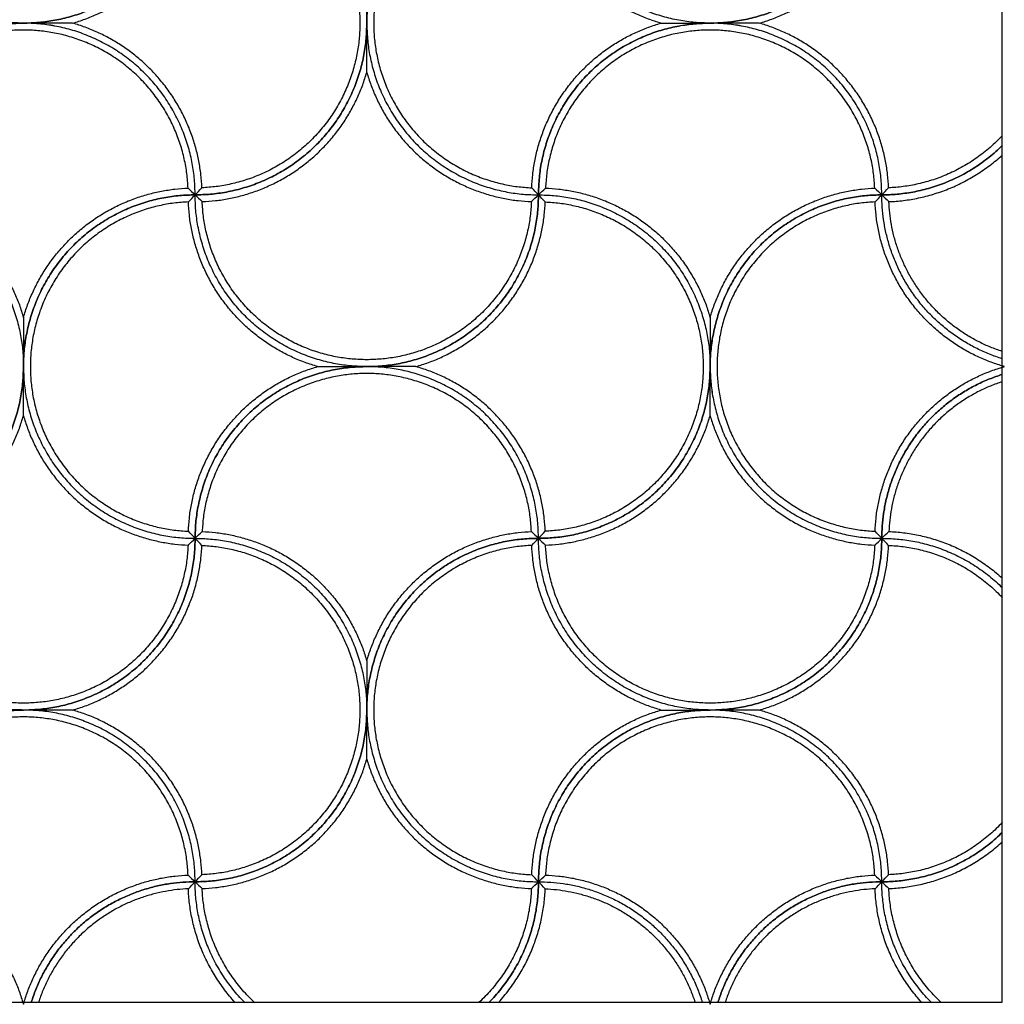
# Model space of a CAD drawing. Header units: millimetres. Extents: x 3369.77 to 3374.03, y 1984.94 to 1989.4.
# Tile 7 of 9: x 3373.17 to 3374.03, y 1984.94 to 1985.8. Entities that reach past the tile are written whole.
import ezdxf

# ---------------------------------------------------------------- set-up
doc = ezdxf.new("R2010")
doc.units = ezdxf.units.MM
doc.layers.add('Make2D', color=7, linetype='Continuous', true_color=0x000000)
doc.layers.add('Make2D$Visible$Curves', color=7, linetype='Continuous', true_color=0x000000)

# ---------------------------------------------------------------- blocks, each defined once
blk = doc.blocks.new('Lonicera2')
at = {"layer": 'Make2D'}
blk.add_lwpolyline([(3372.02124, 1984.94379), (3374.03163, 1984.94379), (3374.03163, 1986.95418), (3372.02124, 1986.95418)], close=True, dxfattribs=at)
at = {"layer": 'Make2D$Visible$Curves', "color": 18, "lineweight": -3, "true_color": 0x000000}
for points, weights, knots in [([(3373.32643, 1985.94898), (3373.32643, 1985.79898), (3373.17643, 1985.79898), (3373.02643, 1985.79898), (3373.02643, 1985.94898)], [1, 0.707106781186, 1, 0.707106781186, 1], [-0.000025, -0.000025, -0.000025, 8.85715, 8.85715, 17.714326, 17.714326, 17.714326]), ([(3373.32643, 1985.94898), (3373.47643, 1985.94898), (3373.47643, 1985.79898), (3373.47643, 1985.64898), (3373.32643, 1985.64898)], [1, 0.707106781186, 1, 0.707106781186, 1], [-0.000025, -0.000025, -0.000025, 8.85715, 8.85715, 17.714326, 17.714326, 17.714326]), ([(3373.33234, 1985.94283), (3373.4704, 1985.93716), (3373.4704, 1985.79898), (3373.4704, 1985.66081), (3373.33234, 1985.65514)], [1, 0.72147592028, 1, 0.72147592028, 1], [0.231535, 0.231535, 0.231535, 8.85715, 8.85715, 17.482766, 17.482766, 17.482766]), ([(3373.62643, 1985.94898), (3373.47643, 1985.94898), (3373.47643, 1985.79898), (3373.47643, 1985.64898), (3373.62643, 1985.64898)], [1, 0.707106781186, 1, 0.707106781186, 1], [-0.000025, -0.000025, -0.000025, 8.85715, 8.85715, 17.714326, 17.714326, 17.714326]), ([(3373.62052, 1985.94283), (3373.48246, 1985.93716), (3373.48246, 1985.79898), (3373.48246, 1985.66081), (3373.62052, 1985.65514)], [1, 0.72147592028, 1, 0.72147592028, 1], [0.231535, 0.231535, 0.231535, 8.85715, 8.85715, 17.482766, 17.482766, 17.482766]), ([(3373.92643, 1985.94898), (3373.92643, 1985.79898), (3373.77643, 1985.79898), (3373.62643, 1985.79898), (3373.62643, 1985.94898)], [1, 0.707106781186, 1, 0.707106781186, 1], [-0.000025, -0.000025, -0.000025, 8.85715, 8.85715, 17.714326, 17.714326, 17.714326]), ([(3373.32643, 1985.64898), (3373.32643, 1985.79898), (3373.17643, 1985.79898), (3373.02643, 1985.79898), (3373.02643, 1985.64898)], [1, 0.707106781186, 1, 0.707106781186, 1], [-0.000025, -0.000025, -0.000025, 8.85715, 8.85715, 17.714326, 17.714326, 17.714326]), ([(3373.92643, 1985.64898), (3373.92643, 1985.79898), (3373.77643, 1985.79898), (3373.62643, 1985.79898), (3373.62643, 1985.64898)], [1, 0.707106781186, 1, 0.707106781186, 1], [-0.000025, -0.000025, -0.000025, 8.85715, 8.85715, 17.714326, 17.714326, 17.714326]), ([(3373.32028, 1985.65489), (3373.31461, 1985.79295), (3373.17643, 1985.79295), (3373.03826, 1985.79295), (3373.03258, 1985.65489)], [1, 0.72147592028, 1, 0.72147592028, 1], [0.231535, 0.231535, 0.231535, 8.85715, 8.85715, 17.482766, 17.482766, 17.482766]), ([(3373.92028, 1985.65489), (3373.91461, 1985.79295), (3373.77643, 1985.79295), (3373.63826, 1985.79295), (3373.63258, 1985.65489)], [1, 0.72147592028, 1, 0.72147592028, 1], [0.231535, 0.231535, 0.231535, 8.85715, 8.85715, 17.482766, 17.482766, 17.482766]), ([(3373.02643, 1985.64898), (3373.17643, 1985.64898), (3373.17643, 1985.49898), (3373.17643, 1985.34898), (3373.02643, 1985.34898)], [1, 0.707106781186, 1, 0.707106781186, 1], [-0.000025, -0.000025, -0.000025, 8.85715, 8.85715, 17.714326, 17.714326, 17.714326]), ([(3373.32643, 1985.64898), (3373.17643, 1985.64898), (3373.17643, 1985.49898), (3373.17643, 1985.34898), (3373.32643, 1985.34898)], [1, 0.707106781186, 1, 0.707106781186, 1], [-0.000025, -0.000025, -0.000025, 8.85715, 8.85715, 17.714326, 17.714326, 17.714326]), ([(3373.32052, 1985.64283), (3373.18246, 1985.63716), (3373.18246, 1985.49898), (3373.18246, 1985.36081), (3373.32052, 1985.35514)], [1, 0.72147592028, 1, 0.72147592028, 1], [0.231535, 0.231535, 0.231535, 8.85715, 8.85715, 17.482766, 17.482766, 17.482766]), ([(3373.62643, 1985.64898), (3373.62643, 1985.49898), (3373.47643, 1985.49898), (3373.32643, 1985.49898), (3373.32643, 1985.64898)], [1, 0.707106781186, 1, 0.707106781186, 1], [-0.000025, -0.000025, -0.000025, 8.85715, 8.85715, 17.714326, 17.714326, 17.714326]), ([(3373.62028, 1985.64307), (3373.61461, 1985.50502), (3373.47643, 1985.50502), (3373.33826, 1985.50502), (3373.33258, 1985.64307)], [1, 0.72147592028, 1, 0.72147592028, 1], [0.231535, 0.231535, 0.231535, 8.85715, 8.85715, 17.482766, 17.482766, 17.482766]), ([(3373.62643, 1985.64898), (3373.77643, 1985.64898), (3373.77643, 1985.49898), (3373.77643, 1985.34898), (3373.62643, 1985.34898)], [1, 0.707106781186, 1, 0.707106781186, 1], [-0.000025, -0.000025, -0.000025, 8.85715, 8.85715, 17.714326, 17.714326, 17.714326]), ([(3373.63234, 1985.64283), (3373.7704, 1985.63716), (3373.7704, 1985.49898), (3373.7704, 1985.36081), (3373.63234, 1985.35514)], [1, 0.72147592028, 1, 0.72147592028, 1], [0.231535, 0.231535, 0.231535, 8.85715, 8.85715, 17.482766, 17.482766, 17.482766]), ([(3373.92643, 1985.64898), (3373.77643, 1985.64898), (3373.77643, 1985.49898), (3373.77643, 1985.34898), (3373.92643, 1985.34898)], [1, 0.707106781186, 1, 0.707106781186, 1], [-0.000025, -0.000025, -0.000025, 8.85715, 8.85715, 17.714326, 17.714326, 17.714326]), ([(3373.92052, 1985.64283), (3373.78246, 1985.63716), (3373.78246, 1985.49898), (3373.78246, 1985.36081), (3373.92052, 1985.35514)], [1, 0.72147592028, 1, 0.72147592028, 1], [0.231535, 0.231535, 0.231535, 8.85715, 8.85715, 17.482766, 17.482766, 17.482766]), ([(3373.62643, 1985.34898), (3373.62643, 1985.49898), (3373.47643, 1985.49898), (3373.32643, 1985.49898), (3373.32643, 1985.34898)], [1, 0.707106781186, 1, 0.707106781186, 1], [-0.000025, -0.000025, -0.000025, 8.85715, 8.85715, 17.714326, 17.714326, 17.714326]), ([(3373.62028, 1985.35489), (3373.61461, 1985.49295), (3373.47643, 1985.49295), (3373.33826, 1985.49295), (3373.33258, 1985.35489)], [1, 0.72147592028, 1, 0.72147592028, 1], [0.231535, 0.231535, 0.231535, 8.85715, 8.85715, 17.482766, 17.482766, 17.482766]), ([(3373.32643, 1985.34898), (3373.32643, 1985.19898), (3373.17643, 1985.19898), (3373.02643, 1985.19898), (3373.02643, 1985.34898)], [1, 0.707106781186, 1, 0.707106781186, 1], [-0.000025, -0.000025, -0.000025, 8.85715, 8.85715, 17.714326, 17.714326, 17.714326]), ([(3373.32028, 1985.34307), (3373.31461, 1985.20502), (3373.17643, 1985.20502), (3373.03826, 1985.20502), (3373.03258, 1985.34307)], [1, 0.72147592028, 1, 0.72147592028, 1], [0.231535, 0.231535, 0.231535, 8.85715, 8.85715, 17.482766, 17.482766, 17.482766]), ([(3373.32643, 1985.34898), (3373.47643, 1985.34898), (3373.47643, 1985.19898), (3373.47643, 1985.04898), (3373.32643, 1985.04898)], [1, 0.707106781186, 1, 0.707106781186, 1], [-0.000025, -0.000025, -0.000025, 8.85715, 8.85715, 17.714326, 17.714326, 17.714326]), ([(3373.33234, 1985.34283), (3373.4704, 1985.33716), (3373.4704, 1985.19898), (3373.4704, 1985.06081), (3373.33234, 1985.05514)], [1, 0.72147592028, 1, 0.72147592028, 1], [0.231535, 0.231535, 0.231535, 8.85715, 8.85715, 17.482766, 17.482766, 17.482766]), ([(3373.62643, 1985.34898), (3373.47643, 1985.34898), (3373.47643, 1985.19898), (3373.47643, 1985.04898), (3373.62643, 1985.04898)], [1, 0.707106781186, 1, 0.707106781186, 1], [-0.000025, -0.000025, -0.000025, 8.85715, 8.85715, 17.714326, 17.714326, 17.714326]), ([(3373.62052, 1985.34283), (3373.48246, 1985.33716), (3373.48246, 1985.19898), (3373.48246, 1985.06081), (3373.62052, 1985.05514)], [1, 0.72147592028, 1, 0.72147592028, 1], [0.231535, 0.231535, 0.231535, 8.85715, 8.85715, 17.482766, 17.482766, 17.482766]), ([(3373.92643, 1985.34898), (3373.92643, 1985.19898), (3373.77643, 1985.19898), (3373.62643, 1985.19898), (3373.62643, 1985.34898)], [1, 0.707106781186, 1, 0.707106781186, 1], [-0.000025, -0.000025, -0.000025, 8.85715, 8.85715, 17.714326, 17.714326, 17.714326]), ([(3373.92028, 1985.34307), (3373.91461, 1985.20502), (3373.77643, 1985.20502), (3373.63826, 1985.20502), (3373.63258, 1985.34307)], [1, 0.72147592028, 1, 0.72147592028, 1], [0.231535, 0.231535, 0.231535, 8.85715, 8.85715, 17.482766, 17.482766, 17.482766]), ([(3373.32643, 1985.04898), (3373.32643, 1985.19898), (3373.17643, 1985.19898), (3373.02643, 1985.19898), (3373.02643, 1985.04898)], [1, 0.707106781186, 1, 0.707106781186, 1], [-0.000025, -0.000025, -0.000025, 8.85715, 8.85715, 17.714326, 17.714326, 17.714326]), ([(3373.92643, 1985.04898), (3373.92643, 1985.19898), (3373.77643, 1985.19898), (3373.62643, 1985.19898), (3373.62643, 1985.04898)], [1, 0.707106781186, 1, 0.707106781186, 1], [-0.000025, -0.000025, -0.000025, 8.85715, 8.85715, 17.714326, 17.714326, 17.714326]), ([(3373.32028, 1985.05489), (3373.31461, 1985.19295), (3373.17643, 1985.19295), (3373.03826, 1985.19295), (3373.03258, 1985.05489)], [1, 0.72147592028, 1, 0.72147592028, 1], [0.231535, 0.231535, 0.231535, 8.85715, 8.85715, 17.482766, 17.482766, 17.482766]), ([(3373.92028, 1985.05489), (3373.91461, 1985.19295), (3373.77643, 1985.19295), (3373.63826, 1985.19295), (3373.63258, 1985.05489)], [1, 0.72147592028, 1, 0.72147592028, 1], [0.231535, 0.231535, 0.231535, 8.85715, 8.85715, 17.482766, 17.482766, 17.482766])]:
    blk.add_rational_spline(points, weights, degree=2, knots=knots, dxfattribs=at)
for points, weights in [([(3373.17643, 1985.79898), (3373.02643, 1985.79898), (3373.02643, 1985.94898)], [1, 0.707106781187, 1]), ([(3373.17643, 1985.79898), (3373.32643, 1985.79898), (3373.32643, 1985.94898)], [1, 0.707106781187, 1]), ([(3373.2194, 1985.79898), (3373.32789, 1985.83006), (3373.33234, 1985.94283)], [1, 0.810265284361, 1]), ([(3373.32643, 1985.94898), (3373.47643, 1985.94898), (3373.47643, 1985.79898)], [1, 0.707106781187, 1]), ([(3373.47643, 1985.79898), (3373.47643, 1985.94898), (3373.62643, 1985.94898)], [1, 0.707106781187, 1]), ([(3373.73347, 1985.79898), (3373.62497, 1985.83006), (3373.62052, 1985.94283)], [1, 0.810265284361, 1]), ([(3373.77643, 1985.79898), (3373.62643, 1985.79898), (3373.62643, 1985.94898)], [1, 0.707106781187, 1]), ([(3373.77643, 1985.79898), (3373.92643, 1985.79898), (3373.92643, 1985.94898)], [1, 0.707106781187, 1]), ([(3373.8194, 1985.79898), (3373.92789, 1985.83006), (3373.93234, 1985.94283)], [1, 0.810265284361, 1]), ([(3373.02643, 1985.64898), (3373.02643, 1985.79898), (3373.17643, 1985.79898)], [1, 0.707106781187, 1]), ([(3373.32643, 1985.64898), (3373.32643, 1985.79898), (3373.17643, 1985.79898)], [1, 0.707106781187, 1]), ([(3373.33234, 1985.65514), (3373.32789, 1985.76791), (3373.2194, 1985.79898)], [1, 0.810265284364, 1]), ([(3373.32643, 1985.64898), (3373.47643, 1985.64898), (3373.47643, 1985.79898)], [1, 0.707106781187, 1]), ([(3373.47643, 1985.79898), (3373.47643, 1985.64898), (3373.62643, 1985.64898)], [1, 0.707106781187, 1]), ([(3373.62052, 1985.65514), (3373.62497, 1985.76791), (3373.73347, 1985.79898)], [1, 0.810265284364, 1]), ([(3373.62643, 1985.64898), (3373.62643, 1985.79898), (3373.77643, 1985.79898)], [1, 0.707106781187, 1]), ([(3373.92643, 1985.64898), (3373.92643, 1985.79898), (3373.77643, 1985.79898)], [1, 0.707106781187, 1]), ([(3373.93234, 1985.65514), (3373.92789, 1985.76791), (3373.8194, 1985.79898)], [1, 0.810265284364, 1]), ([(3373.33258, 1985.64307), (3373.44535, 1985.64752), (3373.47643, 1985.75602)], [1, 0.810265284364, 1]), ([(3373.47643, 1985.75602), (3373.50751, 1985.64752), (3373.62028, 1985.64307)], [1, 0.810265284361, 1]), ([(3374.03163, 1985.70069), (3373.99132, 1985.65756), (3373.93234, 1985.65514)], [0.860776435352, 0.858423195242, 1]), ([(3373.92643, 1985.64898), (3373.98785, 1985.64898), (3374.03163, 1985.69205)], [1, 0.855001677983, 0.853567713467]), ([(3374.03163, 1985.69205), (3373.98785, 1985.64898), (3373.92643, 1985.64898)], [0.853567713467, 0.855001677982, 1]), ([(3373.93258, 1985.64307), (3373.98953, 1985.64532), (3374.03163, 1985.68374)], [1, 0.894253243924, 0.906380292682]), ([(3373.03258, 1985.65489), (3373.14535, 1985.65044), (3373.17643, 1985.54195)], [1, 0.810265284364, 1]), ([(3373.17643, 1985.54195), (3373.20751, 1985.65044), (3373.32028, 1985.65489)], [1, 0.810265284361, 1]), ([(3373.63258, 1985.65489), (3373.74535, 1985.65044), (3373.77643, 1985.54195)], [1, 0.810265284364, 1]), ([(3373.77643, 1985.54195), (3373.80751, 1985.65044), (3373.92028, 1985.65489)], [1, 0.810265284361, 1]), ([(3373.02643, 1985.64898), (3373.17643, 1985.64898), (3373.17643, 1985.49898)], [1, 0.707106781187, 1]), ([(3373.17643, 1985.49898), (3373.17643, 1985.64898), (3373.32643, 1985.64898)], [1, 0.707106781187, 1]), ([(3373.43347, 1985.49898), (3373.32497, 1985.53006), (3373.32052, 1985.64283)], [1, 0.810265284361, 1]), ([(3373.47643, 1985.49898), (3373.32643, 1985.49898), (3373.32643, 1985.64898)], [1, 0.707106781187, 1]), ([(3373.47643, 1985.49898), (3373.62643, 1985.49898), (3373.62643, 1985.64898)], [1, 0.707106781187, 1]), ([(3373.5194, 1985.49898), (3373.62789, 1985.53006), (3373.63234, 1985.64283)], [1, 0.810265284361, 1]), ([(3373.62643, 1985.64898), (3373.77643, 1985.64898), (3373.77643, 1985.49898)], [1, 0.707106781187, 1]), ([(3373.77643, 1985.49898), (3373.77643, 1985.64898), (3373.92643, 1985.64898)], [1, 0.707106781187, 1]), ([(3374.03163, 1985.49952), (3373.92491, 1985.53151), (3373.92052, 1985.64283)], [0.996071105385, 0.812250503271, 1]), ([(3374.03163, 1985.50583), (3373.92643, 1985.53876), (3373.92643, 1985.64898)], [0.905126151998, 0.766647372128, 1]), ([(3374.03163, 1985.50583), (3373.92643, 1985.53876), (3373.92643, 1985.64898)], [0.905126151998, 0.766647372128, 1]), ([(3374.03163, 1985.51217), (3373.93669, 1985.54326), (3373.93258, 1985.64307)], [0.905492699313, 0.781790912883, 1]), ([(3373.02643, 1985.34898), (3373.17643, 1985.34898), (3373.17643, 1985.49898)], [1, 0.707106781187, 1]), ([(3373.17643, 1985.49898), (3373.17643, 1985.34898), (3373.32643, 1985.34898)], [1, 0.707106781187, 1]), ([(3373.32052, 1985.35514), (3373.32497, 1985.46791), (3373.43347, 1985.49898)], [1, 0.810265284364, 1]), ([(3373.32643, 1985.34898), (3373.32643, 1985.49898), (3373.47643, 1985.49898)], [1, 0.707106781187, 1]), ([(3373.62643, 1985.34898), (3373.62643, 1985.49898), (3373.47643, 1985.49898)], [1, 0.707106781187, 1]), ([(3373.63234, 1985.35514), (3373.62789, 1985.46791), (3373.5194, 1985.49898)], [1, 0.810265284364, 1]), ([(3373.62643, 1985.34898), (3373.77643, 1985.34898), (3373.77643, 1985.49898)], [1, 0.707106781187, 1]), ([(3373.77643, 1985.49898), (3373.77643, 1985.34898), (3373.92643, 1985.34898)], [1, 0.707106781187, 1]), ([(3373.92052, 1985.35514), (3373.92491, 1985.46645), (3374.03163, 1985.49844)], [1, 0.812250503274, 0.996071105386]), ([(3374.03347, 1985.49898), (3374.03254, 1985.49925), (3374.03163, 1985.49952)], [1, 0.99801478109, 0.996071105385]), ([(3374.03163, 1985.49844), (3374.03254, 1985.49872), (3374.03347, 1985.49898)], [0.996071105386, 0.99801478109, 1]), ([(3373.92643, 1985.34898), (3373.92643, 1985.45921), (3374.03163, 1985.49214)], [1, 0.766647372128, 0.905126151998]), ([(3374.03163, 1985.49214), (3373.92643, 1985.45921), (3373.92643, 1985.34898)], [0.905126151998, 0.766647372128, 1]), ([(3374.03163, 1985.4858), (3373.93669, 1985.45471), (3373.93258, 1985.35489)], [0.905492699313, 0.781790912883, 1]), ([(3373.03258, 1985.34307), (3373.14535, 1985.34752), (3373.17643, 1985.45602)], [1, 0.810265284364, 1]), ([(3373.17643, 1985.45602), (3373.20751, 1985.34752), (3373.32028, 1985.34307)], [1, 0.810265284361, 1]), ([(3373.63258, 1985.34307), (3373.74535, 1985.34752), (3373.77643, 1985.45602)], [1, 0.810265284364, 1]), ([(3373.77643, 1985.45602), (3373.80751, 1985.34752), (3373.92028, 1985.34307)], [1, 0.810265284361, 1]), ([(3373.33258, 1985.35489), (3373.44535, 1985.35044), (3373.47643, 1985.24195)], [1, 0.810265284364, 1]), ([(3373.47643, 1985.24195), (3373.50751, 1985.35044), (3373.62028, 1985.35489)], [1, 0.810265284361, 1]), ([(3373.93258, 1985.35489), (3373.98953, 1985.35265), (3374.03163, 1985.31422)], [1, 0.894253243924, 0.906380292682]), ([(3373.17643, 1985.19898), (3373.02643, 1985.19898), (3373.02643, 1985.34898)], [1, 0.707106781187, 1]), ([(3373.17643, 1985.19898), (3373.32643, 1985.19898), (3373.32643, 1985.34898)], [1, 0.707106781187, 1]), ([(3373.2194, 1985.19898), (3373.32789, 1985.23006), (3373.33234, 1985.34283)], [1, 0.810265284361, 1]), ([(3373.32643, 1985.34898), (3373.47643, 1985.34898), (3373.47643, 1985.19898)], [1, 0.707106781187, 1]), ([(3373.47643, 1985.19898), (3373.47643, 1985.34898), (3373.62643, 1985.34898)], [1, 0.707106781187, 1]), ([(3373.73347, 1985.19898), (3373.62497, 1985.23006), (3373.62052, 1985.34283)], [1, 0.810265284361, 1]), ([(3373.77643, 1985.19898), (3373.62643, 1985.19898), (3373.62643, 1985.34898)], [1, 0.707106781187, 1]), ([(3373.77643, 1985.19898), (3373.92643, 1985.19898), (3373.92643, 1985.34898)], [1, 0.707106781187, 1]), ([(3373.8194, 1985.19898), (3373.92789, 1985.23006), (3373.93234, 1985.34283)], [1, 0.810265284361, 1]), ([(3373.92643, 1985.34898), (3373.98785, 1985.34898), (3374.03163, 1985.30592)], [1, 0.855001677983, 0.853567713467]), ([(3373.92643, 1985.34898), (3373.98785, 1985.34898), (3374.03163, 1985.30592)], [1, 0.855001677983, 0.853567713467]), ([(3373.93234, 1985.34283), (3373.99132, 1985.34041), (3374.03163, 1985.29728)], [1, 0.858423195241, 0.860776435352]), ([(3373.02643, 1985.04898), (3373.02643, 1985.19898), (3373.17643, 1985.19898)], [1, 0.707106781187, 1]), ([(3373.32643, 1985.04898), (3373.32643, 1985.19898), (3373.17643, 1985.19898)], [1, 0.707106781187, 1]), ([(3373.33234, 1985.05514), (3373.32789, 1985.16791), (3373.2194, 1985.19898)], [1, 0.810265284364, 1]), ([(3373.32643, 1985.04898), (3373.47643, 1985.04898), (3373.47643, 1985.19898)], [1, 0.707106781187, 1]), ([(3373.47643, 1985.19898), (3373.47643, 1985.04898), (3373.62643, 1985.04898)], [1, 0.707106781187, 1]), ([(3373.62052, 1985.05514), (3373.62497, 1985.16791), (3373.73347, 1985.19898)], [1, 0.810265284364, 1]), ([(3373.62643, 1985.04898), (3373.62643, 1985.19898), (3373.77643, 1985.19898)], [1, 0.707106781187, 1]), ([(3373.92643, 1985.04898), (3373.92643, 1985.19898), (3373.77643, 1985.19898)], [1, 0.707106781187, 1]), ([(3373.93234, 1985.05514), (3373.92789, 1985.16791), (3373.8194, 1985.19898)], [1, 0.810265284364, 1]), ([(3373.33258, 1985.04307), (3373.44535, 1985.04752), (3373.47643, 1985.15602)], [1, 0.810265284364, 1]), ([(3373.47643, 1985.15602), (3373.50751, 1985.04752), (3373.62028, 1985.04307)], [1, 0.810265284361, 1]), ([(3374.03163, 1985.10069), (3373.99132, 1985.05756), (3373.93234, 1985.05514)], [0.860776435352, 0.858423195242, 1]), ([(3373.92643, 1985.04898), (3373.98785, 1985.04898), (3374.03163, 1985.09205)], [1, 0.855001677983, 0.853567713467]), ([(3374.03163, 1985.09205), (3373.98785, 1985.04898), (3373.92643, 1985.04898)], [0.853567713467, 0.855001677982, 1]), ([(3373.93258, 1985.04307), (3373.98953, 1985.04532), (3374.03163, 1985.08374)], [1, 0.894253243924, 0.906380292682]), ([(3373.03258, 1985.05489), (3373.1439, 1985.0505), (3373.17589, 1984.94379)], [1, 0.812250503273, 0.996071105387]), ([(3373.17697, 1984.94379), (3373.20896, 1985.0505), (3373.32028, 1985.05489)], [0.996071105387, 0.81225050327, 1]), ([(3373.32643, 1985.04898), (3373.21621, 1985.04898), (3373.18328, 1984.94379)], [1, 0.766647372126, 0.905126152]), ([(3373.18328, 1984.94379), (3373.21621, 1985.04898), (3373.32643, 1985.04898)], [0.905126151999, 0.766647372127, 1]), ([(3373.3695, 1984.94379), (3373.32643, 1984.98757), (3373.32643, 1985.04898)], [0.853567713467, 0.855001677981, 1]), ([(3373.3695, 1984.94379), (3373.32643, 1984.98757), (3373.32643, 1985.04898)], [0.853567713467, 0.85500167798, 1]), ([(3373.58336, 1984.94379), (3373.62643, 1984.98757), (3373.62643, 1985.04898)], [0.853567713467, 0.855001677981, 1]), ([(3373.62643, 1985.04898), (3373.62643, 1984.98757), (3373.58336, 1984.94379)], [1, 0.855001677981, 0.853567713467]), ([(3373.62643, 1985.04898), (3373.73666, 1985.04898), (3373.76958, 1984.94379)], [1, 0.766647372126, 0.905126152]), ([(3373.62643, 1985.04898), (3373.73666, 1985.04898), (3373.76958, 1984.94379)], [1, 0.766647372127, 0.905126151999]), ([(3373.63258, 1985.05489), (3373.7439, 1985.0505), (3373.77589, 1984.94379)], [1, 0.812250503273, 0.996071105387]), ([(3373.77697, 1984.94379), (3373.80896, 1985.0505), (3373.92028, 1985.05489)], [0.996071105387, 0.81225050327, 1]), ([(3373.92643, 1985.04898), (3373.81621, 1985.04898), (3373.78328, 1984.94379)], [1, 0.766647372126, 0.905126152]), ([(3373.78328, 1984.94379), (3373.81621, 1985.04898), (3373.92643, 1985.04898)], [0.905126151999, 0.766647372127, 1]), ([(3373.9695, 1984.94379), (3373.92643, 1984.98757), (3373.92643, 1985.04898)], [0.853567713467, 0.855001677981, 1]), ([(3373.9695, 1984.94379), (3373.92643, 1984.98757), (3373.92643, 1985.04898)], [0.853567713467, 0.85500167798, 1]), ([(3373.32052, 1985.04283), (3373.22071, 1985.03873), (3373.18961, 1984.94379)], [1, 0.781790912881, 0.905492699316]), ([(3373.36119, 1984.94379), (3373.32277, 1984.98588), (3373.32052, 1985.04283)], [0.906380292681, 0.894253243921, 1]), ([(3373.37814, 1984.94379), (3373.33501, 1984.98409), (3373.33258, 1985.04307)], [0.860776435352, 0.85842319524, 1]), ([(3373.62028, 1985.04307), (3373.61786, 1984.98409), (3373.57472, 1984.94379)], [1, 0.858423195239, 0.860776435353]), ([(3373.59167, 1984.94379), (3373.6301, 1984.98588), (3373.63234, 1985.04283)], [0.906380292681, 0.894253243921, 1]), ([(3373.63234, 1985.04283), (3373.73216, 1985.03873), (3373.76325, 1984.94379)], [1, 0.781790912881, 0.905492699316]), ([(3373.92052, 1985.04283), (3373.82071, 1985.03873), (3373.78961, 1984.94379)], [1, 0.781790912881, 0.905492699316]), ([(3373.96119, 1984.94379), (3373.92277, 1984.98588), (3373.92052, 1985.04283)], [0.906380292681, 0.894253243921, 1]), ([(3373.97814, 1984.94379), (3373.93501, 1984.98409), (3373.93258, 1985.04307)], [0.860776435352, 0.85842319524, 1]), ([(3373.17589, 1984.94379), (3373.17617, 1984.94287), (3373.17643, 1984.94195)], [0.996071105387, 0.998014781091, 1]), ([(3373.17643, 1984.94195), (3373.1767, 1984.94287), (3373.17697, 1984.94379)], [1, 0.998014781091, 0.996071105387]), ([(3373.77589, 1984.94379), (3373.77617, 1984.94287), (3373.77643, 1984.94195)], [0.996071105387, 0.998014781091, 1]), ([(3373.77643, 1984.94195), (3373.7767, 1984.94287), (3373.77697, 1984.94379)], [1, 0.998014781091, 0.996071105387])]:
    blk.add_rational_spline(points, weights, degree=2, dxfattribs=at)
for points in [[(3373.47643, 1985.84195), (3373.47643, 1985.83473), (3373.47643, 1985.82767), (3373.47643, 1985.81324), (3373.47643, 1985.8062), (3373.47643, 1985.79898)], [(3373.13347, 1985.79898), (3373.14068, 1985.79898), (3373.14775, 1985.79899), (3373.16218, 1985.79898), (3373.16922, 1985.79898), (3373.17643, 1985.79898)], [(3373.2194, 1985.79898), (3373.21218, 1985.79898), (3373.20512, 1985.79899), (3373.19069, 1985.79898), (3373.18365, 1985.79898), (3373.17643, 1985.79898)], [(3373.47643, 1985.75602), (3373.47643, 1985.76323), (3373.47643, 1985.7703), (3373.47643, 1985.78473), (3373.47643, 1985.79177), (3373.47643, 1985.79898)], [(3373.73347, 1985.79898), (3373.74068, 1985.79898), (3373.74775, 1985.79899), (3373.76218, 1985.79898), (3373.76922, 1985.79898), (3373.77643, 1985.79898)], [(3373.8194, 1985.79898), (3373.81218, 1985.79898), (3373.80512, 1985.79899), (3373.79069, 1985.79898), (3373.78365, 1985.79898), (3373.77643, 1985.79898)], [(3373.17643, 1985.54195), (3373.17643, 1985.53473), (3373.17643, 1985.52767), (3373.17643, 1985.51324), (3373.17643, 1985.5062), (3373.17643, 1985.49898)], [(3373.77643, 1985.54195), (3373.77643, 1985.53473), (3373.77643, 1985.52767), (3373.77643, 1985.51324), (3373.77643, 1985.5062), (3373.77643, 1985.49898)], [(3373.17643, 1985.45602), (3373.17643, 1985.46323), (3373.17643, 1985.4703), (3373.17643, 1985.48473), (3373.17643, 1985.49177), (3373.17643, 1985.49898)], [(3373.43347, 1985.49898), (3373.44068, 1985.49898), (3373.44775, 1985.49899), (3373.46218, 1985.49898), (3373.46922, 1985.49898), (3373.47643, 1985.49898)], [(3373.5194, 1985.49898), (3373.51218, 1985.49898), (3373.50512, 1985.49899), (3373.49069, 1985.49898), (3373.48365, 1985.49898), (3373.47643, 1985.49898)], [(3373.77643, 1985.45602), (3373.77643, 1985.46323), (3373.77643, 1985.4703), (3373.77643, 1985.48473), (3373.77643, 1985.49177), (3373.77643, 1985.49898)], [(3373.47643, 1985.24195), (3373.47643, 1985.23473), (3373.47643, 1985.22767), (3373.47643, 1985.21324), (3373.47643, 1985.2062), (3373.47643, 1985.19898)], [(3373.13347, 1985.19898), (3373.14068, 1985.19898), (3373.14775, 1985.19899), (3373.16218, 1985.19898), (3373.16922, 1985.19898), (3373.17643, 1985.19898)], [(3373.2194, 1985.19898), (3373.21218, 1985.19898), (3373.20512, 1985.19899), (3373.19069, 1985.19898), (3373.18365, 1985.19898), (3373.17643, 1985.19898)], [(3373.47643, 1985.15602), (3373.47643, 1985.16323), (3373.47643, 1985.1703), (3373.47643, 1985.18473), (3373.47643, 1985.19177), (3373.47643, 1985.19898)], [(3373.73347, 1985.19898), (3373.74068, 1985.19898), (3373.74775, 1985.19899), (3373.76218, 1985.19898), (3373.76922, 1985.19898), (3373.77643, 1985.19898)], [(3373.8194, 1985.19898), (3373.81218, 1985.19898), (3373.80512, 1985.19899), (3373.79069, 1985.19898), (3373.78365, 1985.19898), (3373.77643, 1985.19898)]]:
    blk.add_open_spline(points, degree=3, knots=[-1.704308, -1.704308, -1.704308, -1.704308, -0.852399, -0.852399, 0, 0, 0, 0], dxfattribs=at)
for points in [[(3373.32028, 1985.65489), (3373.32238, 1985.65295), (3373.32444, 1985.65098), (3373.32643, 1985.64898)], [(3373.32643, 1985.64898), (3373.32843, 1985.65098), (3373.3304, 1985.65303), (3373.33234, 1985.65514)], [(3373.62643, 1985.64898), (3373.62443, 1985.65098), (3373.62246, 1985.65303), (3373.62052, 1985.65514)], [(3373.62643, 1985.64898), (3373.62843, 1985.65098), (3373.63048, 1985.65295), (3373.63258, 1985.65489)], [(3373.92028, 1985.65489), (3373.92238, 1985.65295), (3373.92444, 1985.65098), (3373.92643, 1985.64898)], [(3373.92643, 1985.64898), (3373.92843, 1985.65098), (3373.9304, 1985.65303), (3373.93234, 1985.65514)], [(3373.32052, 1985.64283), (3373.32246, 1985.64494), (3373.32443, 1985.64699), (3373.32643, 1985.64898)], [(3373.32643, 1985.64898), (3373.32843, 1985.64699), (3373.33048, 1985.64502), (3373.33258, 1985.64307)], [(3373.62028, 1985.64307), (3373.62238, 1985.64502), (3373.62444, 1985.64699), (3373.62643, 1985.64898)], [(3373.63234, 1985.64283), (3373.6304, 1985.64494), (3373.62843, 1985.64699), (3373.62643, 1985.64898)], [(3373.92052, 1985.64283), (3373.92246, 1985.64494), (3373.92443, 1985.64699), (3373.92643, 1985.64898)], [(3373.92643, 1985.64898), (3373.92843, 1985.64699), (3373.93048, 1985.64502), (3373.93258, 1985.64307)], [(3373.32643, 1985.34898), (3373.32443, 1985.35098), (3373.32246, 1985.35303), (3373.32052, 1985.35514)], [(3373.32643, 1985.34898), (3373.32843, 1985.35098), (3373.33048, 1985.35295), (3373.33258, 1985.35489)], [(3373.62028, 1985.35489), (3373.62238, 1985.35295), (3373.62444, 1985.35098), (3373.62643, 1985.34898)], [(3373.62643, 1985.34898), (3373.62843, 1985.35098), (3373.6304, 1985.35303), (3373.63234, 1985.35514)], [(3373.92643, 1985.34898), (3373.92443, 1985.35098), (3373.92246, 1985.35303), (3373.92052, 1985.35514)], [(3373.92643, 1985.34898), (3373.92843, 1985.35098), (3373.93048, 1985.35295), (3373.93258, 1985.35489)], [(3373.32028, 1985.34307), (3373.32238, 1985.34502), (3373.32444, 1985.34699), (3373.32643, 1985.34898)], [(3373.33234, 1985.34283), (3373.3304, 1985.34494), (3373.32843, 1985.34699), (3373.32643, 1985.34898)], [(3373.62052, 1985.34283), (3373.62246, 1985.34494), (3373.62443, 1985.34699), (3373.62643, 1985.34898)], [(3373.62643, 1985.34898), (3373.62843, 1985.34699), (3373.63048, 1985.34502), (3373.63258, 1985.34307)], [(3373.92028, 1985.34307), (3373.92238, 1985.34502), (3373.92444, 1985.34699), (3373.92643, 1985.34898)], [(3373.93234, 1985.34283), (3373.9304, 1985.34494), (3373.92843, 1985.34699), (3373.92643, 1985.34898)], [(3373.32028, 1985.05489), (3373.32238, 1985.05295), (3373.32444, 1985.05098), (3373.32643, 1985.04898)], [(3373.32052, 1985.04283), (3373.32246, 1985.04494), (3373.32443, 1985.04699), (3373.32643, 1985.04898)], [(3373.32643, 1985.04898), (3373.32843, 1985.05098), (3373.3304, 1985.05303), (3373.33234, 1985.05514)], [(3373.32643, 1985.04898), (3373.32843, 1985.04699), (3373.33048, 1985.04502), (3373.33258, 1985.04307)], [(3373.62028, 1985.04307), (3373.62238, 1985.04502), (3373.62444, 1985.04699), (3373.62643, 1985.04898)], [(3373.62643, 1985.04898), (3373.62443, 1985.05098), (3373.62246, 1985.05303), (3373.62052, 1985.05514)], [(3373.62643, 1985.04898), (3373.62843, 1985.05098), (3373.63048, 1985.05295), (3373.63258, 1985.05489)], [(3373.63234, 1985.04283), (3373.6304, 1985.04494), (3373.62843, 1985.04699), (3373.62643, 1985.04898)], [(3373.92028, 1985.05489), (3373.92238, 1985.05295), (3373.92444, 1985.05098), (3373.92643, 1985.04898)], [(3373.92052, 1985.04283), (3373.92246, 1985.04494), (3373.92443, 1985.04699), (3373.92643, 1985.04898)], [(3373.92643, 1985.04898), (3373.92843, 1985.05098), (3373.9304, 1985.05303), (3373.93234, 1985.05514)], [(3373.92643, 1985.04898), (3373.92843, 1985.04699), (3373.93048, 1985.04502), (3373.93258, 1985.04307)]]:
    blk.add_open_spline(points, degree=3, dxfattribs=at)

msp = doc.modelspace()

# ---------------------------------------------------------------- block references
msp.add_blockref('Lonicera2', (0, 0))

doc.saveas('drawing.dxf')
